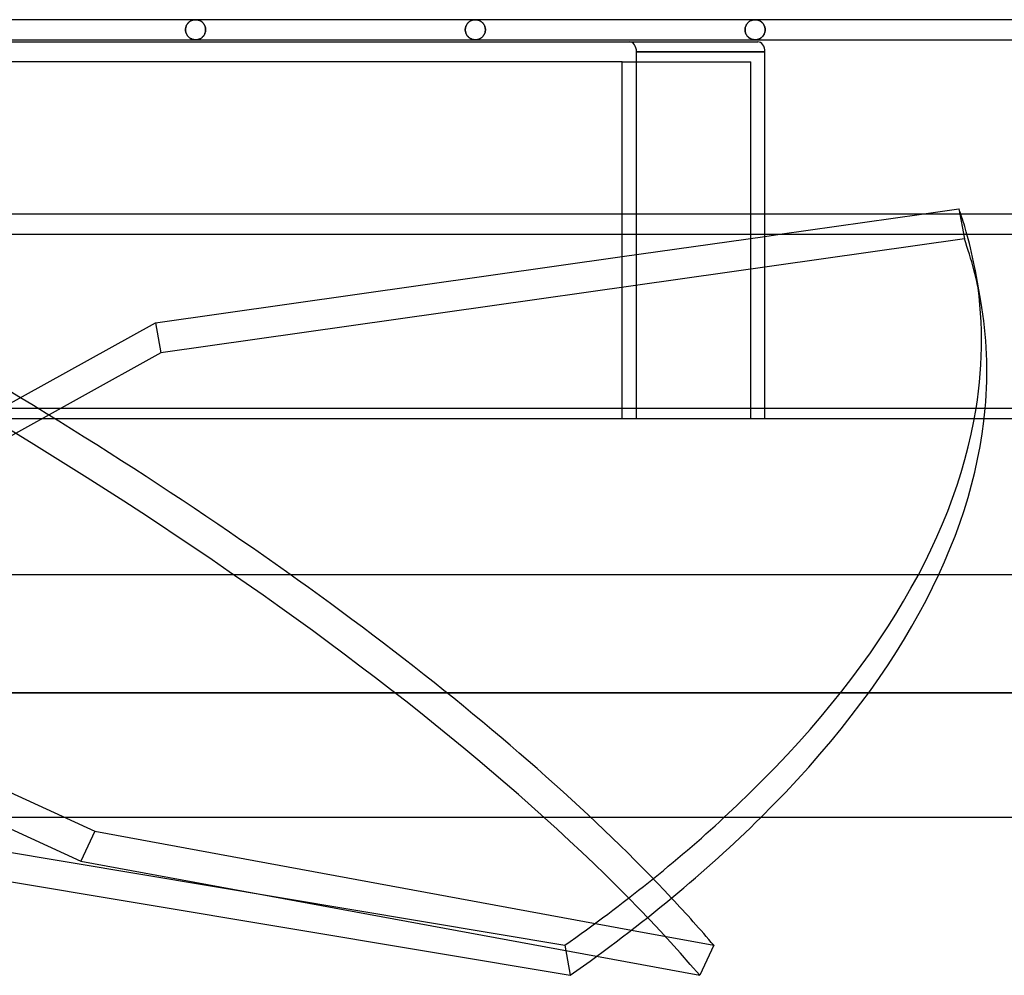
# Model space of a CAD drawing. Header units: millimetres. Extents: x -232 to 232, y -55 to 88.
# Tile 6 of 7: x 75 to 173, y -55 to 40. Entities that reach past the tile are written whole.
import ezdxf

# ---------------------------------------------------------------- set-up
doc = ezdxf.new("R2010")
doc.units = ezdxf.units.MM
doc.layers.add('HIDDEN', color=7, linetype='Continuous')
doc.layers.add('THICK', color=7, linetype='Continuous')

msp = doc.modelspace()

# ---------------------------------------------------------------- linework, layer by layer
at = {"layer": 'HIDDEN'}
for p, q in [((91.892, 39.106), (91.922, 39.162)), ((91.922, 39.162), (91.892, 39.106)), ((91.922, 39.162), (91.956, 39.216)), ((91.956, 39.216), (91.922, 39.162)), ((91.956, 39.216), (91.993, 39.268)), ((91.993, 39.268), (91.956, 39.216)), ((91.993, 39.268), (92.033, 39.318)), ((92.033, 39.318), (91.993, 39.268)), ((92.033, 39.318), (92.076, 39.364)), ((92.076, 39.364), (92.033, 39.318)), ((92.076, 39.364), (92.121, 39.407)), ((92.121, 39.407), (92.076, 39.364)), ((92.121, 39.407), (92.168, 39.446)), ((92.168, 39.446), (92.121, 39.407)), ((92.168, 39.446), (92.216, 39.482)), ((92.216, 39.482), (92.168, 39.446)), ((92.216, 39.482), (92.265, 39.514)), ((92.265, 39.514), (92.216, 39.482)), ((92.265, 39.514), (92.315, 39.543)), ((92.315, 39.543), (92.265, 39.514)), ((92.315, 39.543), (92.366, 39.569)), ((92.366, 39.569), (92.315, 39.543)), ((92.366, 39.569), (92.418, 39.592)), ((92.418, 39.592), (92.366, 39.569)), ((92.418, 39.592), (92.471, 39.612)), ((92.471, 39.612), (92.418, 39.592)), ((92.471, 39.612), (92.524, 39.628)), ((92.524, 39.628), (92.471, 39.612)), ((92.524, 39.628), (92.578, 39.641)), ((92.578, 39.641), (92.524, 39.628)), ((92.578, 39.641), (92.632, 39.652)), ((92.632, 39.652), (92.578, 39.641)), ((92.632, 39.652), (92.686, 39.659)), ((92.686, 39.659), (92.632, 39.652)), ((92.686, 39.659), (92.74, 39.664)), ((92.74, 39.664), (92.686, 39.659)), ((92.74, 39.664), (92.794, 39.665)), ((92.794, 39.665), (92.74, 39.664)), ((92.844, 39.664), (92.794, 39.665)), ((92.794, 39.665), (92.844, 39.664)), ((92.894, 39.66), (92.844, 39.664)), ((92.844, 39.664), (92.894, 39.66)), ((92.944, 39.654), (92.894, 39.66)), ((92.894, 39.66), (92.944, 39.654)), ((92.994, 39.645), (92.944, 39.654)), ((92.944, 39.654), (92.994, 39.645)), ((93.044, 39.633), (92.994, 39.645)), ((92.994, 39.645), (93.044, 39.633)), ((93.093, 39.619), (93.044, 39.633)), ((93.044, 39.633), (93.093, 39.619)), ((93.141, 39.602), (93.093, 39.619)), ((93.093, 39.619), (93.141, 39.602)), ((93.19, 39.583), (93.141, 39.602)), ((93.141, 39.602), (93.19, 39.583)), ((93.237, 39.561), (93.19, 39.583)), ((93.19, 39.583), (93.237, 39.561)), ((93.284, 39.536), (93.237, 39.561)), ((93.237, 39.561), (93.284, 39.536)), ((93.33, 39.508), (93.284, 39.536)), ((93.284, 39.536), (93.33, 39.508)), ((93.375, 39.477), (93.33, 39.508)), ((93.33, 39.508), (93.375, 39.477)), ((93.419, 39.444), (93.375, 39.477)), ((93.375, 39.477), (93.419, 39.444)), ((93.462, 39.407), (93.419, 39.444)), ((93.419, 39.444), (93.462, 39.407)), ((93.503, 39.367), (93.462, 39.407)), ((93.462, 39.407), (93.503, 39.367)), ((93.543, 39.325), (93.503, 39.367)), ((93.503, 39.367), (93.543, 39.325)), ((93.58, 39.279), (93.543, 39.325)), ((93.543, 39.325), (93.58, 39.279)), ((93.616, 39.229), (93.58, 39.279)), ((93.58, 39.279), (93.616, 39.229)), ((93.649, 39.177), (93.616, 39.229)), ((93.616, 39.229), (93.649, 39.177)), ((93.68, 39.121), (93.649, 39.177)), ((93.649, 39.177), (93.68, 39.121)), ((119.719, 39.128), (119.75, 39.184)), ((119.75, 39.184), (119.719, 39.128)), ((119.75, 39.184), (119.785, 39.237)), ((119.785, 39.237), (119.75, 39.184)), ((119.785, 39.237), (119.822, 39.286)), ((119.822, 39.286), (119.785, 39.237)), ((119.822, 39.286), (119.861, 39.332)), ((119.861, 39.332), (119.822, 39.286)), ((119.861, 39.332), (119.902, 39.375)), ((119.902, 39.375), (119.861, 39.332)), ((119.902, 39.375), (119.945, 39.415)), ((119.945, 39.415), (119.902, 39.375)), ((119.945, 39.415), (119.989, 39.451)), ((119.989, 39.451), (119.945, 39.415)), ((119.989, 39.451), (120.034, 39.485)), ((120.034, 39.485), (119.989, 39.451)), ((120.034, 39.485), (120.081, 39.515)), ((120.081, 39.515), (120.034, 39.485)), ((120.081, 39.515), (120.129, 39.543)), ((120.129, 39.543), (120.081, 39.515)), ((120.129, 39.543), (120.178, 39.568)), ((120.178, 39.568), (120.129, 39.543)), ((120.178, 39.568), (120.229, 39.591)), ((120.229, 39.591), (120.178, 39.568)), ((120.229, 39.591), (120.281, 39.61)), ((120.281, 39.61), (120.229, 39.591)), ((120.281, 39.61), (120.334, 39.627)), ((120.334, 39.627), (120.281, 39.61)), ((120.334, 39.627), (120.387, 39.64)), ((120.387, 39.64), (120.334, 39.627)), ((120.387, 39.64), (120.442, 39.651)), ((120.442, 39.651), (120.387, 39.64)), ((120.442, 39.651), (120.497, 39.659)), ((120.497, 39.659), (120.442, 39.651)), ((120.497, 39.659), (120.552, 39.663)), ((120.552, 39.663), (120.497, 39.659)), ((120.552, 39.663), (120.608, 39.665)), ((120.608, 39.665), (120.552, 39.663)), ((120.66, 39.664), (120.608, 39.665)), ((120.608, 39.665), (120.66, 39.664)), ((120.712, 39.66), (120.66, 39.664)), ((120.66, 39.664), (120.712, 39.66)), ((120.764, 39.653), (120.712, 39.66)), ((120.712, 39.66), (120.764, 39.653)), ((120.816, 39.643), (120.764, 39.653)), ((120.764, 39.653), (120.816, 39.643)), ((120.867, 39.631), (120.816, 39.643)), ((120.816, 39.643), (120.867, 39.631)), ((120.918, 39.616), (120.867, 39.631)), ((120.867, 39.631), (120.918, 39.616)), ((120.969, 39.597), (120.918, 39.616)), ((120.918, 39.616), (120.969, 39.597)), ((121.019, 39.576), (120.969, 39.597)), ((120.969, 39.597), (121.019, 39.576)), ((121.068, 39.553), (121.019, 39.576)), ((121.019, 39.576), (121.068, 39.553)), ((121.116, 39.526), (121.068, 39.553)), ((121.068, 39.553), (121.116, 39.526)), ((121.164, 39.496), (121.116, 39.526)), ((121.116, 39.526), (121.164, 39.496)), ((121.21, 39.462), (121.164, 39.496)), ((121.164, 39.496), (121.21, 39.462)), ((121.255, 39.426), (121.21, 39.462)), ((121.21, 39.462), (121.255, 39.426)), ((121.299, 39.386), (121.255, 39.426)), ((121.255, 39.426), (121.299, 39.386)), ((121.341, 39.343), (121.299, 39.386)), ((121.299, 39.386), (121.341, 39.343)), ((121.381, 39.297), (121.341, 39.343)), ((121.341, 39.343), (121.381, 39.297)), ((121.418, 39.247), (121.381, 39.297)), ((121.381, 39.297), (121.418, 39.247)), ((121.454, 39.194), (121.418, 39.247)), ((121.418, 39.247), (121.454, 39.194)), ((121.486, 39.137), (121.454, 39.194)), ((121.454, 39.194), (121.486, 39.137)), ((147.547, 39.154), (147.582, 39.212)), ((147.582, 39.212), (147.547, 39.154)), ((147.582, 39.212), (147.62, 39.266)), ((147.62, 39.266), (147.582, 39.212)), ((147.62, 39.266), (147.661, 39.316)), ((147.661, 39.316), (147.62, 39.266)), ((147.661, 39.316), (147.704, 39.363)), ((147.704, 39.363), (147.661, 39.316)), ((147.704, 39.363), (147.749, 39.406)), ((147.749, 39.406), (147.704, 39.363)), ((147.749, 39.406), (147.796, 39.446)), ((147.796, 39.446), (147.749, 39.406)), ((147.796, 39.446), (147.844, 39.482)), ((147.844, 39.482), (147.796, 39.446)), ((147.844, 39.482), (147.893, 39.514)), ((147.893, 39.514), (147.844, 39.482)), ((147.893, 39.514), (147.943, 39.543)), ((147.943, 39.543), (147.893, 39.514)), ((147.943, 39.543), (147.994, 39.569)), ((147.994, 39.569), (147.943, 39.543)), ((147.994, 39.569), (148.046, 39.592)), ((148.046, 39.592), (147.994, 39.569)), ((148.046, 39.592), (148.099, 39.611)), ((148.099, 39.611), (148.046, 39.592)), ((148.099, 39.611), (148.152, 39.628)), ((148.152, 39.628), (148.099, 39.611)), ((148.152, 39.628), (148.206, 39.641)), ((148.206, 39.641), (148.152, 39.628)), ((148.206, 39.641), (148.259, 39.652)), ((148.259, 39.652), (148.206, 39.641)), ((148.259, 39.652), (148.314, 39.659)), ((148.314, 39.659), (148.259, 39.652)), ((148.314, 39.659), (148.368, 39.664)), ((148.368, 39.664), (148.314, 39.659)), ((148.368, 39.664), (148.422, 39.665)), ((148.422, 39.665), (148.368, 39.664)), ((148.472, 39.664), (148.422, 39.665)), ((148.422, 39.665), (148.474, 39.664)), ((148.522, 39.66), (148.472, 39.664)), ((148.474, 39.664), (148.526, 39.66)), ((148.572, 39.654), (148.522, 39.66)), ((148.526, 39.66), (148.578, 39.653)), ((148.622, 39.645), (148.572, 39.654)), ((148.578, 39.653), (148.63, 39.643)), ((148.672, 39.633), (148.622, 39.645)), ((148.63, 39.643), (148.681, 39.631)), ((148.721, 39.619), (148.672, 39.633)), ((148.681, 39.631), (148.732, 39.616)), ((148.77, 39.602), (148.721, 39.619)), ((148.732, 39.616), (148.783, 39.597)), ((148.818, 39.583), (148.77, 39.602)), ((148.783, 39.597), (148.833, 39.576)), ((148.866, 39.561), (148.818, 39.583)), ((148.833, 39.576), (148.882, 39.552)), ((148.913, 39.536), (148.866, 39.561)), ((148.882, 39.552), (148.93, 39.526)), ((148.959, 39.508), (148.913, 39.536)), ((148.93, 39.526), (148.978, 39.496)), ((149.004, 39.478), (148.959, 39.508)), ((148.978, 39.496), (149.024, 39.462)), ((149.048, 39.444), (149.004, 39.478)), ((149.024, 39.462), (149.069, 39.426)), ((149.091, 39.407), (149.048, 39.444)), ((149.069, 39.426), (149.113, 39.386)), ((149.132, 39.368), (149.091, 39.407)), ((149.113, 39.386), (149.155, 39.343)), ((149.172, 39.325), (149.132, 39.368)), ((149.155, 39.343), (149.195, 39.297)), ((149.209, 39.279), (149.172, 39.325)), ((149.195, 39.297), (149.233, 39.247)), ((149.245, 39.23), (149.209, 39.279)), ((149.233, 39.247), (149.268, 39.194)), ((149.278, 39.177), (149.245, 39.23)), ((149.268, 39.194), (149.301, 39.137)), ((149.309, 39.122), (149.278, 39.177)), ((91.789, 38.665), (91.791, 38.732)), ((91.791, 38.732), (91.789, 38.665)), ((91.789, 38.665), (91.791, 38.591)), ((91.791, 38.591), (91.789, 38.665)), ((91.791, 38.732), (91.798, 38.798)), ((91.798, 38.798), (91.791, 38.732)), ((91.791, 38.591), (91.8, 38.517)), ((91.8, 38.517), (91.791, 38.591)), ((91.798, 38.798), (91.809, 38.863)), ((91.809, 38.863), (91.798, 38.798)), ((91.8, 38.517), (91.813, 38.446)), ((91.813, 38.446), (91.8, 38.517)), ((91.809, 38.863), (91.824, 38.927)), ((91.824, 38.927), (91.809, 38.863)), ((91.813, 38.446), (91.832, 38.376)), ((91.832, 38.376), (91.813, 38.446)), ((91.824, 38.927), (91.843, 38.988)), ((91.843, 38.988), (91.824, 38.927)), ((91.832, 38.376), (91.855, 38.309)), ((91.855, 38.309), (91.832, 38.376)), ((91.843, 38.988), (91.865, 39.048)), ((91.865, 39.048), (91.843, 38.988)), ((91.855, 38.309), (91.882, 38.245)), ((91.882, 38.245), (91.855, 38.309)), ((91.865, 39.048), (91.892, 39.106)), ((91.892, 39.106), (91.865, 39.048)), ((91.882, 38.245), (91.913, 38.185)), ((91.913, 38.185), (91.882, 38.245)), ((91.913, 38.185), (91.947, 38.128)), ((91.947, 38.128), (91.913, 38.185)), ((93.639, 38.137), (93.672, 38.193)), ((93.672, 38.193), (93.639, 38.137)), ((93.672, 38.193), (93.701, 38.253)), ((93.701, 38.253), (93.672, 38.193)), ((93.707, 39.063), (93.68, 39.121)), ((93.68, 39.121), (93.707, 39.063)), ((93.701, 38.253), (93.726, 38.316)), ((93.726, 38.316), (93.701, 38.253)), ((93.731, 39.002), (93.707, 39.063)), ((93.707, 39.063), (93.731, 39.002)), ((93.726, 38.316), (93.748, 38.382)), ((93.748, 38.382), (93.726, 38.316)), ((93.751, 38.938), (93.731, 39.002)), ((93.731, 39.002), (93.751, 38.938)), ((93.748, 38.382), (93.766, 38.45)), ((93.766, 38.45), (93.748, 38.382)), ((93.767, 38.872), (93.751, 38.938)), ((93.751, 38.938), (93.767, 38.872)), ((93.766, 38.45), (93.778, 38.521)), ((93.778, 38.521), (93.766, 38.45)), ((93.779, 38.804), (93.767, 38.872)), ((93.767, 38.872), (93.779, 38.804)), ((93.778, 38.521), (93.786, 38.592)), ((93.786, 38.592), (93.778, 38.521)), ((93.786, 38.735), (93.779, 38.804)), ((93.779, 38.804), (93.786, 38.735)), ((93.789, 38.665), (93.786, 38.735)), ((93.786, 38.735), (93.789, 38.665)), ((93.786, 38.592), (93.789, 38.665)), ((93.789, 38.665), (93.786, 38.592)), ((119.604, 38.665), (119.606, 38.736)), ((119.606, 38.736), (119.604, 38.665)), ((119.604, 38.665), (119.607, 38.591)), ((119.607, 38.591), (119.604, 38.665)), ((119.606, 38.736), (119.614, 38.807)), ((119.614, 38.807), (119.606, 38.736)), ((119.607, 38.591), (119.615, 38.518)), ((119.615, 38.518), (119.607, 38.591)), ((119.614, 38.807), (119.626, 38.876)), ((119.626, 38.876), (119.614, 38.807)), ((119.615, 38.518), (119.628, 38.446)), ((119.628, 38.446), (119.615, 38.518)), ((119.626, 38.876), (119.644, 38.943)), ((119.644, 38.943), (119.626, 38.876)), ((119.628, 38.446), (119.647, 38.377)), ((119.647, 38.377), (119.628, 38.446)), ((119.644, 38.943), (119.665, 39.008)), ((119.665, 39.008), (119.644, 38.943)), ((119.647, 38.377), (119.67, 38.31)), ((119.67, 38.31), (119.647, 38.377)), ((119.665, 39.008), (119.69, 39.069)), ((119.69, 39.069), (119.665, 39.008)), ((119.67, 38.31), (119.697, 38.246)), ((119.697, 38.246), (119.67, 38.31)), ((119.69, 39.069), (119.719, 39.128)), ((119.719, 39.128), (119.69, 39.069)), ((119.697, 38.246), (119.727, 38.186)), ((119.727, 38.186), (119.697, 38.246)), ((119.727, 38.186), (119.761, 38.129)), ((119.761, 38.129), (119.727, 38.186)), ((121.464, 38.153), (121.494, 38.208)), ((121.494, 38.208), (121.464, 38.153)), ((121.516, 39.077), (121.486, 39.137)), ((121.486, 39.137), (121.516, 39.077)), ((121.494, 38.208), (121.522, 38.267)), ((121.522, 38.267), (121.494, 38.208)), ((121.541, 39.014), (121.516, 39.077)), ((121.516, 39.077), (121.541, 39.014)), ((121.522, 38.267), (121.546, 38.328)), ((121.546, 38.328), (121.522, 38.267)), ((121.563, 38.948), (121.541, 39.014)), ((121.541, 39.014), (121.563, 38.948)), ((121.546, 38.328), (121.566, 38.392)), ((121.566, 38.392), (121.546, 38.328)), ((121.581, 38.88), (121.563, 38.948)), ((121.563, 38.948), (121.581, 38.88)), ((121.566, 38.392), (121.582, 38.458)), ((121.582, 38.458), (121.566, 38.392)), ((121.593, 38.81), (121.581, 38.88)), ((121.581, 38.88), (121.593, 38.81)), ((121.582, 38.458), (121.594, 38.526)), ((121.594, 38.526), (121.582, 38.458)), ((121.601, 38.738), (121.593, 38.81)), ((121.593, 38.81), (121.601, 38.738)), ((121.594, 38.526), (121.601, 38.595)), ((121.601, 38.595), (121.594, 38.526)), ((121.604, 38.665), (121.601, 38.738)), ((121.601, 38.738), (121.604, 38.665)), ((121.601, 38.595), (121.604, 38.665)), ((121.604, 38.665), (121.601, 38.595)), ((147.419, 38.665), (147.422, 38.741)), ((147.422, 38.741), (147.419, 38.665)), ((147.419, 38.665), (147.421, 38.593)), ((147.421, 38.593), (147.419, 38.665)), ((147.421, 38.593), (147.429, 38.523)), ((147.429, 38.523), (147.421, 38.593)), ((147.422, 38.741), (147.43, 38.816)), ((147.43, 38.816), (147.422, 38.741)), ((147.429, 38.523), (147.441, 38.453)), ((147.441, 38.453), (147.429, 38.523)), ((147.43, 38.816), (147.444, 38.889)), ((147.444, 38.889), (147.43, 38.816)), ((147.441, 38.453), (147.459, 38.386)), ((147.459, 38.386), (147.441, 38.453)), ((147.444, 38.889), (147.463, 38.96)), ((147.463, 38.96), (147.444, 38.889)), ((147.459, 38.386), (147.48, 38.321)), ((147.48, 38.321), (147.459, 38.386)), ((147.463, 38.96), (147.487, 39.028)), ((147.487, 39.028), (147.463, 38.96)), ((147.48, 38.321), (147.505, 38.259)), ((147.505, 38.259), (147.48, 38.321)), ((147.487, 39.028), (147.515, 39.092)), ((147.515, 39.092), (147.487, 39.028)), ((147.505, 38.259), (147.534, 38.199)), ((147.534, 38.199), (147.505, 38.259)), ((147.515, 39.092), (147.547, 39.154)), ((147.547, 39.154), (147.515, 39.092)), ((147.534, 38.199), (147.566, 38.143)), ((147.566, 38.143), (147.534, 38.199)), ((149.268, 38.136), (149.301, 38.193)), ((149.309, 38.208), (149.278, 38.153)), ((149.301, 39.137), (149.33, 39.077)), ((149.301, 38.193), (149.33, 38.253)), ((149.336, 39.064), (149.309, 39.122)), ((149.336, 38.266), (149.309, 38.208)), ((149.33, 39.077), (149.356, 39.014)), ((149.33, 38.253), (149.356, 38.316)), ((149.36, 39.002), (149.336, 39.064)), ((149.36, 38.328), (149.336, 38.266)), ((149.356, 39.014), (149.378, 38.948)), ((149.356, 38.316), (149.378, 38.382)), ((149.381, 38.938), (149.36, 39.002)), ((149.381, 38.392), (149.36, 38.328)), ((149.378, 38.948), (149.395, 38.88)), ((149.378, 38.382), (149.395, 38.45)), ((149.397, 38.872), (149.381, 38.938)), ((149.397, 38.458), (149.381, 38.392)), ((149.395, 38.88), (149.408, 38.81)), ((149.395, 38.45), (149.408, 38.52)), ((149.409, 38.804), (149.397, 38.872)), ((149.409, 38.526), (149.397, 38.458)), ((149.408, 38.81), (149.416, 38.738)), ((149.408, 38.52), (149.416, 38.592)), ((149.416, 38.735), (149.409, 38.804)), ((149.416, 38.595), (149.409, 38.526)), ((149.416, 38.738), (149.419, 38.665)), ((149.419, 38.665), (149.416, 38.735)), ((149.416, 38.592), (149.419, 38.665)), ((149.419, 38.665), (149.416, 38.595)), ((91.947, 38.128), (91.984, 38.074)), ((91.984, 38.074), (91.947, 38.128)), ((91.984, 38.074), (92.023, 38.024)), ((92.023, 38.024), (91.984, 38.074)), ((92.023, 38.024), (92.065, 37.977)), ((92.065, 37.977), (92.023, 38.024)), ((92.065, 37.977), (92.109, 37.934)), ((92.109, 37.934), (92.065, 37.977)), ((92.109, 37.934), (92.154, 37.895)), ((92.154, 37.895), (92.109, 37.934)), ((92.154, 37.895), (92.201, 37.858)), ((92.201, 37.858), (92.154, 37.895)), ((92.201, 37.858), (92.249, 37.825)), ((92.249, 37.825), (92.201, 37.858)), ((92.249, 37.825), (92.299, 37.796)), ((92.299, 37.796), (92.249, 37.825)), ((92.299, 37.796), (92.349, 37.769)), ((92.349, 37.769), (92.299, 37.796)), ((92.349, 37.769), (92.402, 37.745)), ((92.402, 37.745), (92.349, 37.769)), ((92.402, 37.745), (92.455, 37.724)), ((92.455, 37.724), (92.402, 37.745)), ((92.455, 37.724), (92.51, 37.706)), ((92.51, 37.706), (92.455, 37.724)), ((92.51, 37.706), (92.565, 37.691)), ((92.565, 37.691), (92.51, 37.706)), ((92.565, 37.691), (92.622, 37.68)), ((92.622, 37.68), (92.565, 37.691)), ((92.622, 37.68), (92.679, 37.672)), ((92.679, 37.672), (92.622, 37.68)), ((92.679, 37.672), (92.736, 37.667)), ((92.736, 37.667), (92.679, 37.672)), ((92.736, 37.667), (92.794, 37.665)), ((92.794, 37.665), (92.736, 37.667)), ((92.794, 37.665), (92.846, 37.666)), ((92.846, 37.666), (92.794, 37.665)), ((92.846, 37.666), (92.898, 37.67)), ((92.898, 37.67), (92.846, 37.666)), ((92.898, 37.67), (92.95, 37.677)), ((92.95, 37.677), (92.898, 37.67)), ((92.95, 37.677), (93.002, 37.687)), ((93.002, 37.687), (92.95, 37.677)), ((93.002, 37.687), (93.053, 37.699)), ((93.053, 37.699), (93.002, 37.687)), ((93.053, 37.699), (93.104, 37.714)), ((93.104, 37.714), (93.053, 37.699)), ((93.104, 37.714), (93.155, 37.733)), ((93.155, 37.733), (93.104, 37.714)), ((93.155, 37.733), (93.204, 37.753)), ((93.204, 37.753), (93.155, 37.733)), ((93.204, 37.753), (93.254, 37.777)), ((93.254, 37.777), (93.204, 37.753)), ((93.254, 37.777), (93.302, 37.804)), ((93.302, 37.804), (93.254, 37.777)), ((93.302, 37.804), (93.349, 37.835)), ((93.349, 37.835), (93.302, 37.804)), ((93.349, 37.835), (93.396, 37.868)), ((93.396, 37.868), (93.349, 37.835)), ((93.396, 37.868), (93.441, 37.904)), ((93.441, 37.904), (93.396, 37.868)), ((93.441, 37.904), (93.484, 37.944)), ((93.484, 37.944), (93.441, 37.904)), ((93.484, 37.944), (93.526, 37.987)), ((93.526, 37.987), (93.484, 37.944)), ((93.526, 37.987), (93.566, 38.033)), ((93.566, 38.033), (93.526, 37.987)), ((93.566, 38.033), (93.604, 38.083)), ((93.604, 38.083), (93.566, 38.033)), ((93.604, 38.083), (93.639, 38.137)), ((93.639, 38.137), (93.604, 38.083)), ((119.761, 38.129), (119.798, 38.075)), ((119.798, 38.075), (119.761, 38.129)), ((119.798, 38.075), (119.837, 38.025)), ((119.837, 38.025), (119.798, 38.075)), ((119.837, 38.025), (119.879, 37.978)), ((119.879, 37.978), (119.837, 38.025)), ((119.879, 37.978), (119.922, 37.935)), ((119.922, 37.935), (119.879, 37.978)), ((119.922, 37.935), (119.968, 37.896)), ((119.968, 37.896), (119.922, 37.935)), ((119.968, 37.896), (120.014, 37.859)), ((120.014, 37.859), (119.968, 37.896)), ((120.014, 37.859), (120.062, 37.826)), ((120.062, 37.826), (120.014, 37.859)), ((120.062, 37.826), (120.111, 37.796)), ((120.111, 37.796), (120.062, 37.826)), ((120.111, 37.796), (120.162, 37.769)), ((120.162, 37.769), (120.111, 37.796)), ((120.162, 37.769), (120.215, 37.745)), ((120.215, 37.745), (120.162, 37.769)), ((120.215, 37.745), (120.268, 37.724)), ((120.268, 37.724), (120.215, 37.745)), ((120.268, 37.724), (120.323, 37.706)), ((120.323, 37.706), (120.268, 37.724)), ((120.323, 37.706), (120.379, 37.692)), ((120.379, 37.692), (120.323, 37.706)), ((120.379, 37.692), (120.435, 37.68)), ((120.435, 37.68), (120.379, 37.692)), ((120.435, 37.68), (120.493, 37.672)), ((120.493, 37.672), (120.435, 37.68)), ((120.493, 37.672), (120.55, 37.667)), ((120.55, 37.667), (120.493, 37.672)), ((120.55, 37.667), (120.608, 37.665)), ((120.608, 37.665), (120.55, 37.667)), ((120.608, 37.665), (120.658, 37.666)), ((120.658, 37.666), (120.608, 37.665)), ((120.658, 37.666), (120.708, 37.67)), ((120.708, 37.67), (120.658, 37.666)), ((120.708, 37.67), (120.758, 37.676)), ((120.758, 37.676), (120.708, 37.67)), ((120.758, 37.676), (120.808, 37.685)), ((120.808, 37.685), (120.758, 37.676)), ((120.808, 37.685), (120.858, 37.697)), ((120.858, 37.697), (120.808, 37.685)), ((120.858, 37.697), (120.907, 37.711)), ((120.907, 37.711), (120.858, 37.697)), ((120.907, 37.711), (120.956, 37.728)), ((120.956, 37.728), (120.907, 37.711)), ((120.956, 37.728), (121.004, 37.747)), ((121.004, 37.747), (120.956, 37.728)), ((121.004, 37.747), (121.052, 37.769)), ((121.052, 37.769), (121.004, 37.747)), ((121.052, 37.769), (121.098, 37.794)), ((121.098, 37.794), (121.052, 37.769)), ((121.098, 37.794), (121.144, 37.822)), ((121.144, 37.822), (121.098, 37.794)), ((121.144, 37.822), (121.19, 37.853)), ((121.19, 37.853), (121.144, 37.822)), ((121.19, 37.853), (121.234, 37.886)), ((121.234, 37.886), (121.19, 37.853)), ((121.234, 37.886), (121.276, 37.923)), ((121.276, 37.923), (121.234, 37.886)), ((121.276, 37.923), (121.318, 37.963)), ((121.318, 37.963), (121.276, 37.923)), ((121.318, 37.963), (121.357, 38.005)), ((121.357, 38.005), (121.318, 37.963)), ((121.357, 38.005), (121.395, 38.051)), ((121.395, 38.051), (121.357, 38.005)), ((121.395, 38.051), (121.431, 38.1)), ((121.431, 38.1), (121.395, 38.051)), ((121.431, 38.1), (121.464, 38.153)), ((121.464, 38.153), (121.431, 38.1)), ((147.566, 38.143), (147.601, 38.091)), ((147.601, 38.091), (147.566, 38.143)), ((147.601, 38.091), (147.638, 38.041)), ((147.638, 38.041), (147.601, 38.091)), ((147.638, 38.041), (147.678, 37.995)), ((147.678, 37.995), (147.638, 38.041)), ((147.678, 37.995), (147.719, 37.952)), ((147.719, 37.952), (147.678, 37.995)), ((147.719, 37.952), (147.762, 37.912)), ((147.762, 37.912), (147.719, 37.952)), ((147.762, 37.912), (147.807, 37.876)), ((147.807, 37.876), (147.762, 37.912)), ((147.807, 37.876), (147.852, 37.842)), ((147.852, 37.842), (147.807, 37.876)), ((147.852, 37.842), (147.899, 37.812)), ((147.899, 37.812), (147.852, 37.842)), ((147.899, 37.812), (147.947, 37.785)), ((147.947, 37.785), (147.899, 37.812)), ((147.947, 37.785), (147.996, 37.76)), ((147.996, 37.76), (147.947, 37.785)), ((147.996, 37.76), (148.046, 37.738)), ((148.046, 37.738), (147.996, 37.76)), ((148.046, 37.738), (148.098, 37.719)), ((148.098, 37.719), (148.046, 37.738)), ((148.098, 37.719), (148.15, 37.703)), ((148.15, 37.703), (148.098, 37.719)), ((148.15, 37.703), (148.203, 37.689)), ((148.203, 37.689), (148.15, 37.703)), ((148.203, 37.689), (148.257, 37.679)), ((148.257, 37.679), (148.203, 37.689)), ((148.257, 37.679), (148.312, 37.671)), ((148.312, 37.671), (148.257, 37.679)), ((148.312, 37.671), (148.367, 37.667)), ((148.367, 37.667), (148.312, 37.671)), ((148.367, 37.667), (148.422, 37.665)), ((148.422, 37.665), (148.367, 37.667)), ((148.422, 37.665), (148.474, 37.666)), ((148.472, 37.666), (148.422, 37.665)), ((148.522, 37.67), (148.472, 37.666)), ((148.474, 37.666), (148.526, 37.67)), ((148.572, 37.676), (148.522, 37.67)), ((148.526, 37.67), (148.578, 37.677)), ((148.622, 37.685), (148.572, 37.676)), ((148.578, 37.677), (148.63, 37.687)), ((148.672, 37.697), (148.622, 37.685)), ((148.63, 37.687), (148.681, 37.699)), ((148.721, 37.711), (148.672, 37.697)), ((148.681, 37.699), (148.732, 37.714)), ((148.77, 37.728), (148.721, 37.711)), ((148.732, 37.714), (148.783, 37.733)), ((148.818, 37.747), (148.77, 37.728)), ((148.783, 37.733), (148.833, 37.754)), ((148.866, 37.769), (148.818, 37.747)), ((148.833, 37.754), (148.882, 37.778)), ((148.913, 37.794), (148.866, 37.769)), ((148.882, 37.778), (148.93, 37.804)), ((148.959, 37.822), (148.913, 37.794)), ((148.93, 37.804), (148.978, 37.834)), ((149.004, 37.852), (148.959, 37.822)), ((148.978, 37.834), (149.024, 37.868)), ((149.048, 37.886), (149.004, 37.852)), ((149.024, 37.868), (149.069, 37.904)), ((149.091, 37.923), (149.048, 37.886)), ((149.069, 37.904), (149.113, 37.944)), ((149.132, 37.962), (149.091, 37.923)), ((149.113, 37.944), (149.155, 37.987)), ((149.172, 38.005), (149.132, 37.962)), ((149.155, 37.987), (149.195, 38.033)), ((149.209, 38.051), (149.172, 38.005)), ((149.195, 38.033), (149.233, 38.083)), ((149.245, 38.1), (149.209, 38.051)), ((149.233, 38.083), (149.268, 38.136)), ((149.278, 38.153), (149.245, 38.1)), ((136.631, 0), (136.631, 36.465)), ((149.394, 36.465), (136.631, 36.465)), ((135.216, 35.465), (147.98, 35.465)), ((147.98, 0), (147.98, 35.465)), ((147.98, 0), (147.98, 35.465)), ((168.69, 20.86), (169.223, 17.872)), ((135.216, 18.332), (135.216, 20.332)), ((136.631, 18.332), (136.631, 20.332)), ((149.394, 18.332), (149.394, 20.332)), ((150.894, 18.332), (164.979, 20.332)), ((169.223, 17.872), (89.325, 6.526)), ((135.216, 16.106), (149.394, 18.119)), ((88.792, 9.514), (89.325, 6.526)), ((89.325, 6.526), (60.03, -9.719)), ((135.216, 0), (135.216, 1)), ((136.631, 0), (136.631, 1)), ((149.394, 0), (149.394, 1)), ((0, 0), (203.05, 0)), ((47.295, -24.781), (82.789, -41.026)), ((0, -27.255), (180.5, -27.255)), ((45.899, -27.769), (81.394, -44.014)), ((82.789, -41.026), (81.394, -44.014)), ((82.789, -41.026), (136.132, -50.863)), ((81.394, -44.014), (132.665, -53.469))]:
    msp.add_line(p, q, dxfattribs=at)
for centre, major_axis, ratio, start_param, end_param in [((135.924, 36.465), (0, 1), 0.707107, -1.570796, 0), ((-0.267, -15.756), (-170.586, -30.434), 0.475528, -3.096143, -3.070895), ((-0.698, -18.744), (156.998, -73.332), 0.293893, 0.572847, 1.445512), ((0.267, -18.744), (170.586, 30.434), 0.475528, -0.000001, 0.0774), ((0.698, -15.756), (-156.998, 73.332), 0.293893, -2.509763, -1.925105), ((-0.267, -15.756), (-170.586, -30.434), 0.475528, 2.502955, 2.977285), ((0.267, -18.744), (170.586, 30.434), 0.475528, -0.602934, -0.129029)]:
    msp.add_ellipse(centre, major_axis=major_axis, ratio=ratio, start_param=start_param, end_param=end_param, dxfattribs=at)
at = {"layer": 'THICK'}
for p, q in [((204.05, 39.665), (0, 39.665)), ((1, 37.665), (204.048, 37.665)), ((62.171, 37.465), (135.924, 37.465)), ((135.924, 37.465), (148.687, 37.465)), ((136.631, 20.332), (136.631, 36.465)), ((136.631, 36.465), (149.394, 36.465)), ((149.394, 20.332), (149.394, 36.465)), ((135.216, 35.465), (62.463, 35.465)), ((135.216, 20.332), (135.216, 35.465)), ((164.979, 20.332), (168.69, 20.86)), ((204.048, 20.332), (1, 20.332)), ((1, 18.332), (204.048, 18.332)), ((135.216, 1), (135.216, 18.332)), ((136.631, 1), (136.631, 18.332)), ((149.394, 18.119), (150.894, 18.332)), ((149.394, 1), (149.394, 18.332)), ((88.792, 9.514), (135.216, 16.106)), ((170.853, 11.691), (170.32, 14.678)), ((73.439, 1), (88.792, 9.514)), ((204.048, 1), (1, 1)), ((-232.5, 0), (232.5, 0)), ((232.5, -15.525), (-232.5, -15.525)), ((180.5, -27.255), (0, -27.255)), ((180.5, -39.675), (0, -39.675)), ((61.741, -41.026), (129.494, -52.372)), ((62.274, -44.014), (130.027, -55.36)), ((136.132, -50.863), (144.315, -52.372)), ((129.494, -52.372), (130.027, -55.36)), ((144.315, -52.372), (142.919, -55.36)), ((132.665, -53.469), (142.919, -55.36))]:
    msp.add_line(p, q, dxfattribs=at)
for centre, major_axis, ratio, start_param, end_param in [((135.924, 36.465), (0, 1), 0.707107, -1.570796, 0), ((148.687, 36.465), (0, -1), 0.707107, 1.570796, 3.141593), ((-0.267, -15.756), (-170.586, -30.434), 0.475528, -3.070895, -3.064193), ((-0.267, -15.756), (-170.586, -30.434), 0.475528, 3.141592, 3.187042), ((-0.267, -15.756), (-170.586, -30.434), 0.475528, 2.977285, 3.141592), ((0.698, -15.756), (-156.998, 73.332), 0.293893, -1.925105, -1.792199), ((0.267, -18.744), (170.586, 30.434), 0.475528, -0.129029, -0.000001), ((-0.267, -15.756), (-170.586, -30.434), 0.475528, 2.346328, 2.502955), ((0.267, -18.744), (170.586, 30.434), 0.475528, -0.795265, -0.602934), ((0.698, -15.756), (-156.998, 73.332), 0.293893, -2.568746, -2.509763)]:
    msp.add_ellipse(centre, major_axis=major_axis, ratio=ratio, start_param=start_param, end_param=end_param, dxfattribs=at)

doc.saveas('drawing.dxf')
